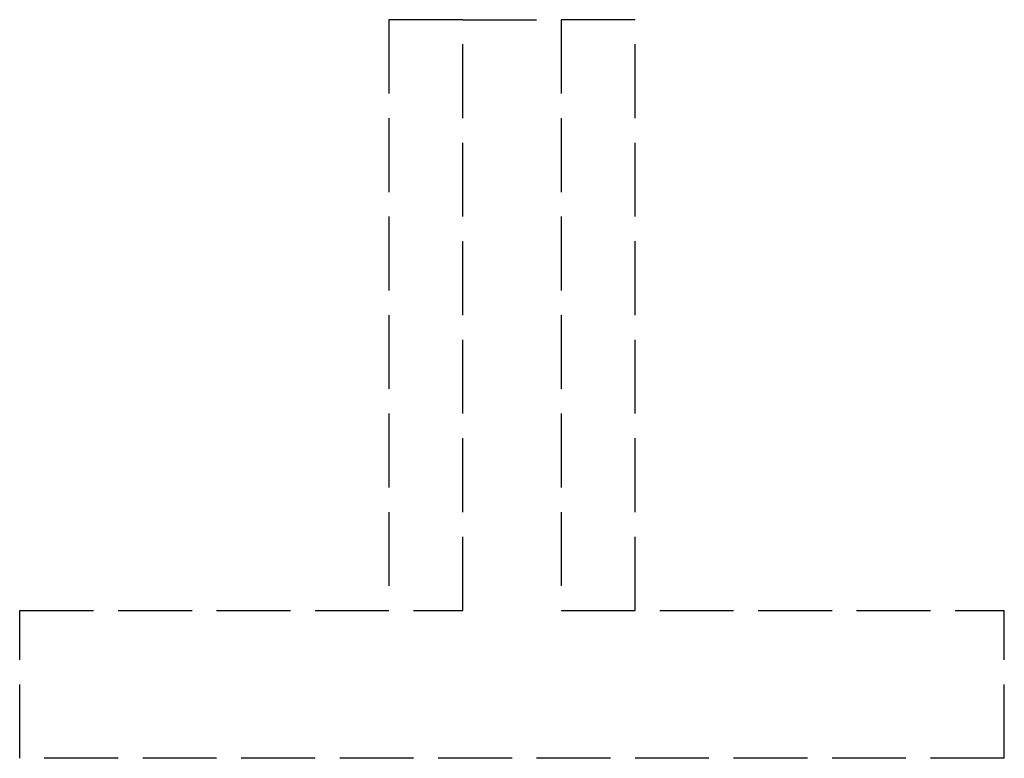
# Model space of a CAD drawing. Header units: millimetres. Extents: x -10 to 10, y 0 to 15.
import ezdxf

# ---------------------------------------------------------------- set-up
doc = ezdxf.new("R2010")
doc.units = ezdxf.units.MM
doc.header["$LTSCALE"] = 10
doc.linetypes.add('ALLCAD_Strich', pattern=[0.2, 0.15, -0.05])
doc.layers.add('BESCH_KONT_sich_schn_seit_2d', color=160, linetype='Continuous')

msp = doc.modelspace()

# ---------------------------------------------------------------- linework, layer by layer
at = {"layer": 'BESCH_KONT_sich_schn_seit_2d', "linetype": 'ALLCAD_Strich', "extrusion": (-1.09476e-47, 1, -2.22045e-16)}
for p, q in [((-1, 15, -22), (-2.5, 15, -22)), ((-2.5, 15, -22), (-2.5, 3, -22)), ((-1, 15, -22), (1, 15, -22)), ((-1, 3, -22), (-1, 15, -22)), ((2.5, 15, -22), (1, 15, -22)), ((1, 15, -22), (1, 3, -22)), ((2.5, 3, -22), (2.5, 15, -22)), ((-2.508, 3.005, -22), (-2.505, 3.005, -22)), ((-2.508, 3, -22), (-2.508, 3.005, -22)), ((-2.508, 3, -22), (-2.508, 3.005, -22)), ((-2.507, 3, -22), (-2.507, 3.005, -22)), ((-2.506, 3.005, -22), (-2.506, 3, -22)), ((-2.506, 3, -22), (-2.506, 3.005, -22)), ((-2.503, 3.005, -22), (-2.505, 3.005, -22)), ((-2.505, 3, -22), (-2.505, 3.005, -22)), ((-2.505, 3, -22), (-2.505, 3.005, -22)), ((-2.505, 3, -22), (-2.505, 3.005, -22)), ((-2.505, 3, -22), (-2.505, 3.005, -22)), ((-2.504, 3, -22), (-2.504, 3.005, -22)), ((-2.503, 3.005, -22), (-2.5, 3.005, -22)), ((-2.503, 3, -22), (-2.503, 3.005, -22)), ((-2.503, 3, -22), (-2.503, 3.005, -22)), ((-2.502, 3, -22), (-2.502, 3.005, -22)), ((-2.5, 3, -22), (-2.5, 3.005, -22)), ((-10, 3, -22), (-1, 3, -22)), ((-10, 0, -22), (-10, 3, -22)), ((1, 3, -22), (10, 3, -22)), ((10, 0, -22), (10, 3, -22)), ((10, 0, -22), (-10, 0, -22))]:
    msp.add_line(p, q, dxfattribs=at)

doc.saveas('drawing.dxf')
